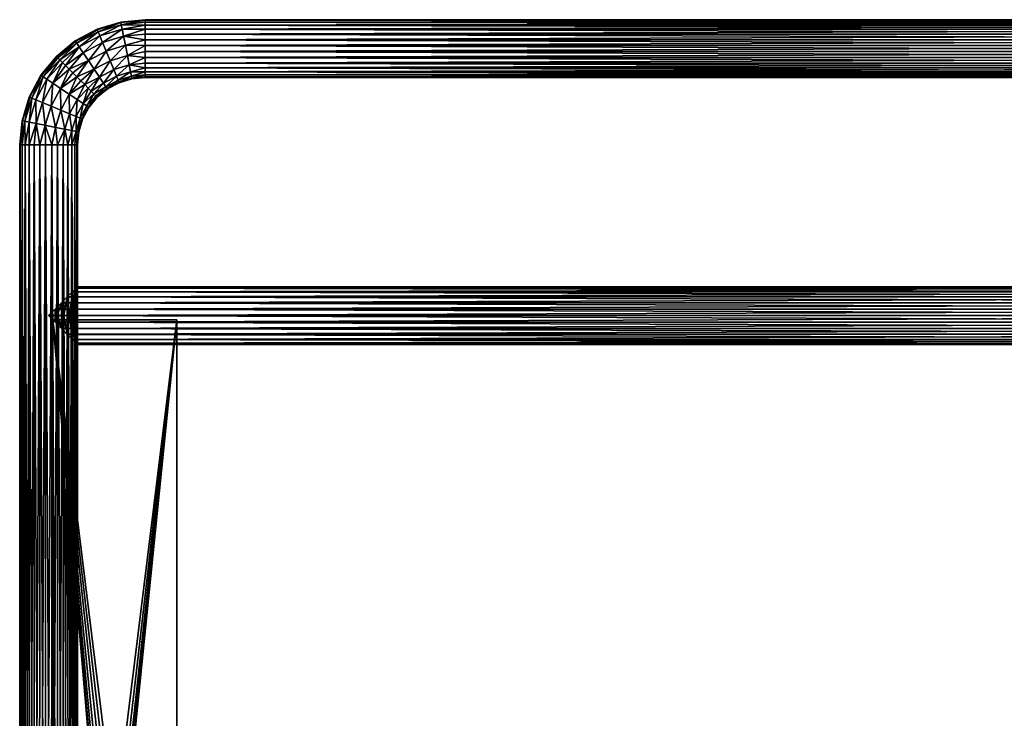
# Model space of a CAD drawing. Header units: inches. Extents: x -356 to 360, y -222 to 286.
# Tile 2 of 4: x -356 to 2, y 32 to 286. Entities that reach past the tile are written whole.
import ezdxf

# ---------------------------------------------------------------- set-up
doc = ezdxf.new("R2010")
doc.units = ezdxf.units.IN
doc.header["$MEASUREMENT"] = 0
doc.layers.add('Layer 1', color=7, linetype='Continuous')

# ---------------------------------------------------------------- blocks, each defined once
blk = doc.blocks.new('portasciugamani grande_0')
at = {"color": 253, "true_color": 0xa4adb2}
mesh = blk.add_polyface(dxfattribs=at)
corners = [(335.02, 187.98, -153.75), (334.5, 188.5, -157), (-335.01, 187.99, -153.76), (-334.5, 188.5, -157), (336.37, 186.63, -151.03), (-336.36, 186.64, -151.03), (338.22, 184.78, -148.97), (340.37, 182.63, -147.58), (-338.22, 184.78, -148.98), (-340.36, 182.64, -147.58), (342.65, 180.35, -146.77), (-342.65, 180.35, -146.77), (-345, 178, -146.5), (345, 178, -146.5), (335.01, 187.99, -160.24), (-335.02, 187.98, -160.25), (-336.37, 186.63, -162.97), (-338.22, 184.78, -165.03), (336.36, 186.64, -162.97), (338.22, 184.78, -165.02), (-340.37, 182.63, -166.42), (340.36, 182.64, -166.42), (-342.65, 180.35, -167.23), (342.65, 180.35, -167.23), (345, 178, -167.5), (-345, 178, -167.5), (-336.36, 169.36, -162.97), (-338.22, 171.22, -165.02), (-335.01, 168.01, -160.24), (-340.36, 173.36, -166.42), (-342.65, 175.65, -167.24), (-334.5, 167.5, -157), (-335.02, 168.02, -153.75), (-336.37, 169.37, -151.04), (-338.21, 171.21, -148.96), (-340.37, 173.37, -147.6), (-342.65, 175.65, -146.76), (336.36, 169.36, -151.03), (338.22, 171.22, -148.98), (340.36, 173.36, -147.58), (334.5, 167.5, -157), (335.02, 168.02, -160.25), (335.01, 168.01, -153.76), (338.22, 171.22, -165.03), (340.37, 173.37, -166.42), (336.37, 169.37, -162.97), (342.65, 175.65, -167.23), (342.65, 175.65, -146.77)]
mesh.append_faces([[corners[k] for k in face] for face in [(2, 1, 0), (2, 3, 1), (4, 2, 0), (6, 5, 4), (2, 4, 5), (8, 6, 7), (6, 8, 5), (7, 10, 9), (9, 8, 7), (10, 12, 11), (10, 13, 12), (10, 11, 9), (3, 14, 1), (16, 14, 15), (14, 3, 15), (18, 16, 17), (16, 18, 14), (17, 20, 19), (19, 18, 17), (22, 21, 20), (19, 20, 21), (24, 23, 22), (22, 23, 21), (25, 24, 22), (16, 26, 17), (17, 27, 20), (26, 16, 28), (26, 27, 17), (29, 20, 27), (29, 22, 20), (16, 15, 28), (15, 3, 28), (30, 22, 29), (25, 22, 30), (31, 28, 3), (2, 31, 3), (2, 33, 32), (31, 2, 32), (33, 5, 34), (5, 33, 2), (35, 34, 8), (5, 8, 34), (9, 36, 35), (35, 8, 9), (9, 11, 36), (36, 11, 12), (12, 13, 36), (34, 37, 33), (39, 38, 35), (41, 28, 40), (42, 31, 32), (44, 27, 43), (45, 43, 26), (29, 44, 46), (44, 29, 27), (30, 46, 25), (30, 29, 46), (25, 46, 24), (43, 27, 26), (45, 26, 28), (47, 39, 36), (40, 28, 31), (45, 28, 41), (32, 33, 42), (40, 31, 42), (34, 38, 37), (33, 37, 42), (35, 36, 39), (35, 38, 34), (13, 47, 36), (37, 6, 4), (38, 7, 6), (4, 42, 37), (38, 6, 37), (7, 38, 39), (10, 7, 39), (0, 42, 4), (1, 42, 0), (10, 39, 47), (10, 47, 13), (42, 1, 40), (40, 1, 14), (14, 45, 41), (40, 14, 41), (45, 18, 43), (18, 45, 14), (44, 43, 19), (18, 19, 43), (21, 46, 44), (44, 19, 21), (21, 23, 46), (46, 23, 24)]], dxfattribs={"color": 253})
blk = doc.blocks.new('portasciugamani grande_1')
at = {"color": 253, "true_color": 0xa4adb2}
mesh = blk.add_polyface(dxfattribs=at)
corners = [(-327.5, -10.73, -147), (-327.5, -10.73, -145), (-327.5, -20.73, -145), (-327.5, -20.73, -147), (-318.46, -23.67, -145), (-318.46, -23.67, -147), (-319.57, -24.78, -147), (-317.5, -20.73, -145), (-317.75, -22.28, -147), (-317.75, -22.28, -145), (-322.52, -25.73, -145), (-324.06, -25.48, -147), (-324.06, -25.48, -145), (-322.52, -25.73, -147), (-320.96, -25.49, -145), (-320.96, -25.49, -147), (-325.45, -24.77, -145), (-326.55, -23.66, -147), (-326.55, -23.66, -145), (-325.45, -24.77, -147), (-327.25, -22.28, -147), (-327.25, -22.28, -145), (-319.57, -24.78, -145), (-317.5, -20.73, -147), (-317.5, -10.73, -147), (-317.5, -10.73, -145), (-326.54, -7.79, -145), (-326.54, -7.79, -147), (-325.43, -6.68, -147), (-327.25, -9.18, -147), (-327.25, -9.18, -145), (-322.48, -5.73, -145), (-320.94, -5.98, -147), (-320.94, -5.98, -145), (-322.48, -5.73, -147), (-324.04, -5.97, -145), (-324.04, -5.97, -147), (-319.55, -6.7, -145), (-318.45, -7.8, -147), (-318.45, -7.8, -145), (-319.55, -6.7, -147), (-317.75, -9.18, -147), (-317.75, -9.18, -145), (-325.43, -6.68, -145), (-298.5, -207.96, -147), (-298.5, 176.5, -145), (-298.5, -207.96, -145), (-298.5, 176.5, -147), (-312.56, -209.9, -145), (-312.56, -209.9, -147), (-305.43, -209.69, -147), (-305.43, -209.69, -145), (-326.16, -205.85, -147), (-332.02, -201.75, -145), (-332.02, -201.75, -147), (-326.16, -205.85, -145), (-319.58, -208.6, -147), (-319.58, -208.6, -145), (-340.5, -190.37, -145), (-342.74, -183.6, -145), (-340.5, -190.37, -147), (-336.86, -196.52, -147), (-336.86, -196.52, -145), (-342.74, -183.6, -147), (-343.5, -176.5, -145), (-343.5, -176.5, -147), (-343.5, 176.5, -145), (-343.5, 176.5, -147)]
mesh.append_faces([[corners[k] for k in face] for face in [(2, 1, 0), (0, 3, 2), (6, 5, 4), (9, 8, 7), (12, 11, 10), (15, 14, 13), (18, 17, 16), (19, 12, 16), (18, 21, 20), (20, 17, 18), (3, 21, 2), (21, 3, 20), (19, 11, 12), (16, 17, 19), (14, 10, 13), (10, 11, 13), (6, 22, 15), (22, 14, 15), (5, 9, 4), (6, 4, 22), (8, 23, 7), (5, 8, 9), (25, 7, 24), (7, 23, 24), (28, 27, 26), (30, 29, 1), (33, 32, 31), (36, 35, 34), (39, 38, 37), (40, 33, 37), (39, 42, 41), (41, 38, 39), (24, 42, 25), (42, 24, 41), (40, 32, 33), (37, 38, 40), (35, 31, 34), (31, 32, 34), (28, 43, 36), (43, 35, 36), (27, 30, 26), (28, 26, 43), (29, 0, 1), (27, 29, 30), (46, 45, 44), (47, 44, 45), (50, 49, 48), (51, 46, 44), (54, 53, 52), (57, 56, 55), (60, 59, 58), (62, 61, 58), (64, 59, 63), (60, 63, 59), (62, 54, 61), (65, 64, 63), (60, 58, 61), (53, 55, 52), (62, 53, 54), (57, 49, 56), (55, 56, 52), (51, 50, 48), (48, 49, 57), (50, 51, 44), (67, 66, 65), (64, 65, 66), (47, 45, 67), (66, 67, 45), (50, 23, 49), (50, 44, 23), (5, 6, 56), (20, 54, 17), (3, 65, 61), (3, 61, 20), (63, 60, 65), (3, 0, 65), (60, 61, 65), (54, 52, 17), (24, 23, 44), (41, 24, 47), (47, 24, 44), (40, 38, 47), (47, 38, 41), (32, 47, 67), (47, 32, 40), (34, 67, 36), (34, 32, 67), (28, 67, 27), (28, 36, 67), (29, 27, 67), (0, 67, 65), (0, 29, 67), (54, 20, 61), (11, 19, 52), (52, 19, 17), (13, 52, 56), (52, 13, 11), (15, 56, 6), (15, 13, 56), (49, 5, 56), (8, 49, 23), (8, 5, 49), (9, 48, 4), (22, 57, 14), (51, 48, 7), (53, 21, 18), (62, 2, 21), (2, 64, 1), (64, 2, 62), (64, 62, 58), (58, 59, 64), (25, 42, 45), (46, 25, 45), (39, 37, 45), (39, 45, 42), (45, 33, 66), (33, 45, 37), (18, 55, 53), (66, 31, 35), (33, 31, 66), (66, 43, 26), (35, 43, 66), (26, 30, 66), (66, 1, 64), (30, 1, 66), (21, 53, 62), (16, 12, 55), (16, 55, 18), (55, 10, 57), (10, 55, 12), (4, 57, 22), (10, 14, 57), (7, 48, 9), (4, 48, 57), (7, 46, 51), (46, 7, 25)]], dxfattribs={"color": 253})
blk = doc.blocks.new('portasciugamani grande_2')
at = {"color": 253, "true_color": 0xa4adb2}
mesh = blk.add_polyface(dxfattribs=at)
corners = [(-318.6, 283.67, -161.45), (-318.75, 284.44, -159.08), (-327.03, 281.12, -161.45), (-334.8, 276.96, -161.45), (-333.91, 275.63, -163.9), (-326.42, 279.64, -163.9), (-318.29, 282.1, -163.9), (-327.33, 281.84, -159.08), (-335.23, 277.61, -159.08), (-330.56, 270.64, -167.33), (-334.74, 264.74, -167.5), (-328.45, 267.49, -167.33), (-326.53, 264.64, -166.05), (-331.9, 261.9, -166.68), (-333.29, 263.29, -167.29), (-325.09, 262.49, -163.9), (-321.35, 267.41, -166.05), (-320.37, 265.03, -163.9), (-322.67, 270.59, -167.33), (-317.13, 276.2, -167.33), (-324.12, 274.09, -167.33), (-317.79, 279.57, -166.05), (-325.43, 277.26, -166.05), (-332.47, 273.49, -166.05), (-318.79, 284.64, -157), (-327.41, 282.04, -157), (-326.53, 264.64, -147.95), (-331.9, 261.9, -147.32), (-328.45, 267.49, -146.67), (-333.29, 263.29, -146.71), (-334.74, 264.74, -146.5), (-330.56, 270.64, -146.67), (-318.29, 282.1, -150.1), (-326.42, 279.64, -150.1), (-318.6, 283.67, -152.55), (-327.03, 281.12, -152.55), (-318.75, 284.44, -154.92), (-335.23, 277.61, -154.92), (-327.33, 281.84, -154.92), (-334.8, 276.96, -152.55), (-333.91, 275.63, -150.1), (-325.43, 277.26, -147.95), (-332.47, 273.49, -147.95), (-324.12, 274.09, -146.67), (-317.79, 279.57, -147.95), (-322.67, 270.59, -146.67), (-317.13, 276.2, -146.67), (-321.35, 267.41, -147.95), (-320.37, 265.03, -150.1), (-325.09, 262.49, -150.1)]
mesh.append_faces([[corners[k] for k in face] for face in [(0, 1, 2), (3, 4, 2), (0, 5, 6), (7, 8, 3), (9, 10, 11), (12, 11, 13), (14, 13, 11), (12, 15, 16), (11, 10, 14), (17, 16, 15), (12, 18, 11), (16, 18, 12), (18, 19, 20), (11, 20, 9), (18, 20, 11), (20, 21, 22), (23, 9, 22), (20, 22, 9), (6, 5, 22), (23, 5, 4), (22, 5, 23), (0, 2, 5), (5, 2, 4), (2, 1, 7), (2, 7, 3), (7, 24, 25), (7, 25, 8), (1, 24, 7), (26, 27, 28), (27, 29, 28), (28, 30, 31), (32, 33, 34), (35, 36, 34), (37, 25, 38), (38, 24, 36), (24, 38, 25), (38, 35, 39), (38, 39, 37), (36, 35, 38), (33, 40, 35), (39, 35, 40), (34, 33, 35), (33, 41, 42), (40, 33, 42), (32, 41, 33), (41, 43, 31), (41, 31, 42), (30, 28, 29), (44, 43, 41), (43, 45, 28), (43, 28, 31), (46, 45, 43), (45, 47, 26), (28, 45, 26), (48, 49, 47), (47, 49, 26)]], dxfattribs={"color": 253})
mesh = blk.add_polyface(dxfattribs=at)
corners = [(-317.79, 279.57, -166.05), (-317.13, 276.2, -167.33), (-310, 278.23, -166.99), (-310, 282.04, -164.82), (-318.29, 282.1, -163.9), (-324.12, 274.09, -167.33), (-310, 285.28, -159.19), (-318.75, 284.44, -159.08), (-318.6, 283.67, -161.45), (-310, 285.5, -157), (-310, 283.51, -163.19), (-310, 276.09, -167.44), (-316.4, 272.48, -167.33), (-321.35, 267.41, -166.05), (-315.73, 269.11, -166.05), (-310, 271.74, -166.97), (-320.37, 265.03, -163.9), (-315.23, 266.58, -163.9), (-310, 267.98, -164.77), (-314.92, 265.01, -161.45), (-310, 266.51, -163.14), (-319.46, 262.83, -159.08), (-319.41, 262.61, -157), (-314.77, 264.24, -159.08), (-314.76, 264.04, -157), (-323.63, 260.36, -157), (-319.75, 263.55, -161.45), (-310, 264.74, -159.18), (-310, 265.42, -161.24), (-323.77, 260.52, -159.08), (-322.67, 270.59, -167.33), (-325.43, 277.26, -166.05), (-310, 284.61, -161.29), (-318.79, 284.64, -157), (-310, 278.23, -147.01), (-317.13, 276.2, -146.67), (-317.79, 279.57, -147.95), (-322.67, 270.59, -146.67), (-316.4, 272.48, -146.67), (-310, 276.09, -146.56), (-315.23, 266.58, -150.1), (-314.92, 265.01, -152.55), (-319.75, 263.55, -152.55), (-310, 265.42, -152.76), (-314.77, 264.24, -154.92), (-319.46, 262.83, -154.92), (-310, 266.51, -150.86), (-323.77, 260.52, -154.92), (-315.73, 269.11, -147.95), (-310, 267.98, -149.23), (-321.35, 267.41, -147.95), (-310, 271.74, -147.03), (-310, 282.04, -149.18), (-318.29, 282.1, -150.1), (-325.43, 277.26, -147.95), (-318.75, 284.44, -154.92), (-310, 285.28, -154.81), (-318.6, 283.67, -152.55), (-310, 283.51, -150.81), (-324.12, 274.09, -146.67), (-320.37, 265.03, -150.1), (-310, 264.74, -154.82)]
mesh.append_faces([[corners[k] for k in face] for face in [(0, 1, 2), (3, 4, 0), (1, 0, 5), (6, 7, 8), (6, 9, 7), (8, 4, 10), (11, 1, 12), (13, 14, 12), (12, 14, 15), (14, 16, 17), (17, 18, 14), (19, 20, 17), (21, 22, 23), (19, 21, 23), (22, 24, 23), (22, 21, 25), (21, 19, 26), (23, 24, 27), (23, 28, 19), (21, 26, 29), (17, 16, 26), (19, 17, 26), (16, 14, 13), (13, 12, 30), (12, 1, 30), (0, 4, 31), (32, 6, 8), (32, 8, 10), (33, 7, 9), (34, 35, 36), (37, 35, 38), (35, 39, 38), (40, 41, 42), (41, 43, 44), (44, 45, 41), (45, 22, 25), (40, 46, 41), (42, 45, 47), (40, 48, 49), (48, 50, 38), (38, 51, 48), (52, 36, 53), (53, 36, 54), (9, 55, 33), (56, 57, 55), (56, 55, 9), (58, 53, 57), (59, 36, 35), (38, 50, 37), (60, 48, 40), (48, 60, 50), (40, 42, 60), (41, 45, 42), (24, 22, 44), (45, 44, 22), (44, 61, 24)]], dxfattribs={"color": 253})
mesh = blk.add_polyface(dxfattribs=at)
corners = [(-310, 273.89, -167.44), (-310, 271.74, -166.97), (314, 273.89, -167.44), (-310, 269.74, -166.06), (314, 271.74, -166.97), (314, 269.74, -166.06), (-310, 267.98, -164.77), (-310, 266.51, -163.14), (314, 267.98, -164.77), (-310, 265.42, -161.24), (314, 266.51, -163.14), (314, 265.42, -161.24), (-310, 264.74, -159.18), (-310, 264.5, -157), (314, 264.5, -157), (-310, 276.09, -167.44), (314, 276.09, -167.44), (314, 278.23, -166.99), (-310, 278.23, -166.99), (314, 280.24, -166.1), (-310, 280.24, -166.1), (-310, 282.04, -164.82), (314, 282.04, -164.82), (314, 283.51, -163.19), (-310, 283.51, -163.19), (314, 284.61, -161.29), (-310, 284.61, -161.29), (-310, 285.28, -159.19), (314, 285.28, -159.19), (-310, 285.5, -157), (-314.76, 264.04, -157), (-314.77, 264.24, -159.08), (-314.92, 265.01, -161.45), (-315.23, 266.58, -163.9), (-315.73, 269.11, -166.05), (-316.4, 272.48, -167.33), (-317.13, 276.2, -167.33), (-317.79, 279.57, -166.05), (-318.29, 282.1, -163.9), (-310, 264.74, -154.82), (-310, 285.28, -154.81), (-310, 284.61, -152.71), (-318.6, 283.67, -152.55), (-310, 283.51, -150.81), (-318.29, 282.1, -150.1), (-310, 282.04, -149.18), (-310, 280.24, -147.9), (-310, 278.23, -147.01), (-317.79, 279.57, -147.95), (-310, 276.09, -146.56), (-317.13, 276.2, -146.67), (-310, 273.89, -146.56), (-316.4, 272.48, -146.67), (-310, 271.74, -147.03), (-310, 269.74, -147.94), (-315.73, 269.11, -147.95), (-310, 267.98, -149.23), (-310, 266.51, -150.86), (-315.23, 266.58, -150.1), (-314.77, 264.24, -154.92), (-310, 265.42, -152.76), (-314.92, 265.01, -152.55), (314, 267.96, -149.18), (314, 265.39, -152.71), (314, 273.91, -146.56), (314, 282.02, -149.23), (314, 283.49, -150.86), (314, 284.58, -152.76), (314, 285.5, -157), (314, 280.26, -147.94), (314, 276.11, -146.56), (314, 278.26, -147.03), (314, 269.76, -147.9), (314, 271.77, -147.01), (314, 266.49, -150.81), (314, 264.72, -154.81)]
mesh.append_faces([[corners[k] for k in face] for face in [(0, 1, 2), (3, 4, 1), (5, 3, 6), (6, 7, 8), (9, 10, 7), (11, 9, 12), (12, 13, 14), (15, 0, 16), (15, 17, 18), (19, 20, 18), (21, 20, 22), (21, 23, 24), (25, 26, 24), (27, 26, 28), (28, 29, 27), (12, 30, 13), (31, 12, 9), (32, 9, 7), (6, 33, 7), (34, 3, 1), (3, 34, 6), (0, 15, 35), (0, 35, 1), (18, 36, 15), (37, 18, 20), (37, 20, 21), (24, 38, 21), (30, 39, 13), (40, 41, 42), (42, 41, 43), (44, 43, 45), (46, 47, 48), (46, 48, 45), (49, 50, 47), (49, 51, 52), (52, 51, 53), (53, 54, 55), (55, 54, 56), (57, 58, 56), (59, 60, 39), (60, 61, 57), (62, 56, 54), (60, 57, 63), (49, 64, 51), (65, 45, 43), (43, 41, 66), (40, 67, 41), (40, 29, 68), (45, 69, 46), (70, 49, 47), (47, 46, 71), (53, 72, 54), (51, 73, 53), (74, 57, 56), (39, 60, 75), (39, 75, 13)]], dxfattribs={"color": 253})
mesh = blk.add_polyface(dxfattribs=at)
corners = [(321.79, 279.57, -166.05), (314, 280.24, -166.1), (314, 278.23, -166.99), (321.13, 276.2, -167.33), (314, 276.09, -167.44), (314, 273.89, -167.44), (314, 271.74, -166.97), (314, 269.74, -166.06), (319.73, 269.11, -166.05), (314, 264.5, -157), (318.77, 264.24, -159.08), (314, 264.74, -159.18), (318.92, 265.01, -161.45), (314, 265.42, -161.24), (314, 266.51, -163.14), (314, 267.98, -164.77), (319.23, 266.58, -163.9), (320.4, 272.48, -167.33), (314, 282.04, -164.82), (314, 283.51, -163.19), (322.29, 282.1, -163.9), (322.6, 283.67, -161.45), (314, 284.61, -161.29), (321.13, 276.2, -146.67), (314, 273.91, -146.56), (314, 276.11, -146.56), (318.92, 265.01, -152.55), (314, 264.72, -154.81), (314, 265.39, -152.71), (314, 269.76, -147.9), (314, 271.77, -147.01), (319.73, 269.11, -147.95), (321.79, 279.57, -147.95), (314, 278.26, -147.03), (314, 280.26, -147.94), (322.6, 283.67, -152.55), (314, 283.49, -150.86), (314, 284.58, -152.76), (322.29, 282.1, -150.1), (314, 282.02, -149.23), (320.4, 272.48, -146.67), (314, 267.96, -149.18), (319.23, 266.58, -150.1), (314, 266.49, -150.81), (318.77, 264.24, -154.92), (-310, 273.89, -167.44), (-310, 271.74, -166.97), (-310, 269.74, -166.06), (-310, 267.98, -164.77), (-310, 266.51, -163.14), (-310, 265.42, -161.24), (-310, 264.74, -159.18), (-310, 276.09, -167.44), (-310, 278.23, -166.99), (-310, 280.24, -166.1), (-310, 282.04, -164.82), (-310, 283.51, -163.19), (314, 285.28, -159.19), (-310, 284.61, -161.29), (314, 285.5, -157), (-310, 285.5, -157), (-310, 264.5, -157), (-310, 271.74, -147.03), (-310, 280.24, -147.9), (-310, 278.23, -147.01), (-310, 283.51, -150.81), (-310, 284.61, -152.71), (-310, 285.28, -154.81), (314, 285.26, -154.82), (-310, 282.04, -149.18), (-310, 273.89, -146.56), (-310, 276.09, -146.56), (-310, 267.98, -149.23), (-310, 269.74, -147.94), (-310, 266.51, -150.86), (-310, 265.42, -152.76)]
mesh.append_faces([[corners[k] for k in face] for face in [(0, 1, 2), (3, 4, 5), (6, 7, 8), (9, 10, 11), (12, 13, 11), (12, 14, 13), (15, 14, 16), (15, 8, 7), (5, 6, 17), (3, 2, 4), (0, 18, 1), (19, 18, 20), (19, 21, 22), (23, 24, 25), (26, 27, 28), (29, 30, 31), (32, 33, 34), (35, 36, 37), (36, 38, 39), (39, 32, 34), (33, 23, 25), (24, 40, 30), (31, 41, 29), (41, 42, 43), (43, 26, 28), (27, 44, 9), (45, 5, 4), (6, 5, 46), (6, 47, 7), (48, 15, 7), (14, 15, 49), (14, 50, 13), (51, 11, 13), (11, 51, 9), (2, 52, 4), (53, 2, 1), (1, 18, 54), (19, 55, 18), (56, 19, 22), (22, 57, 58), (59, 60, 57), (9, 61, 27), (62, 30, 29), (63, 34, 33), (25, 64, 33), (65, 36, 39), (37, 36, 66), (37, 67, 68), (59, 68, 67), (34, 69, 39), (70, 24, 30), (71, 25, 24), (41, 43, 72), (29, 41, 73), (74, 43, 28), (27, 75, 28)]], dxfattribs={"color": 253})
mesh = blk.add_polyface(dxfattribs=at)
corners = [(-333.91, 275.63, -163.9), (-340, 270, -164.44), (-338.87, 268.87, -165.74), (-330.56, 270.64, -167.33), (-332.47, 273.49, -166.05), (-337.58, 267.58, -166.7), (-335.35, 277.78, -157), (-342.04, 272.04, -159.06), (-335.23, 277.61, -159.08), (-327.41, 282.04, -157), (-342.17, 272.17, -157), (-336.19, 266.19, -167.29), (-334.74, 264.74, -167.5), (-340.93, 270.93, -162.85), (-334.8, 276.96, -161.45), (-341.62, 271.62, -161.04), (-343.49, 262.47, -166.05), (-340.64, 260.56, -167.33), (-347.78, 265.35, -157), (-347.61, 265.23, -159.08), (-345.63, 263.91, -163.9), (-346.96, 264.8, -161.45), (-351.84, 257.33, -159.08), (-345.63, 263.91, -150.1), (-346.96, 264.8, -152.55), (-340.93, 270.93, -151.15), (-340.64, 260.56, -146.67), (-343.49, 262.47, -147.95), (-337.58, 267.58, -147.3), (-340, 270, -149.56), (-347.61, 265.23, -154.92), (-351.84, 257.33, -154.92), (-342.04, 272.04, -154.94), (-341.62, 271.62, -152.96), (-338.87, 268.87, -148.26), (-336.19, 266.19, -146.71), (-334.74, 264.74, -146.5), (-334.8, 276.96, -152.55), (-333.91, 275.63, -150.1), (-335.23, 277.61, -154.92), (-332.47, 273.49, -147.95), (-330.56, 270.64, -146.67)]
mesh.append_faces([[corners[k] for k in face] for face in [(0, 1, 2), (3, 4, 5), (4, 0, 2), (6, 7, 8), (8, 9, 6), (6, 10, 7), (3, 5, 11), (12, 3, 11), (2, 5, 4), (13, 1, 0), (13, 14, 15), (0, 14, 13), (8, 7, 15), (14, 8, 15), (5, 16, 17), (10, 18, 19), (10, 19, 7), (20, 13, 21), (21, 15, 19), (17, 11, 5), (11, 17, 12), (2, 1, 16), (2, 16, 5), (16, 1, 20), (20, 1, 13), (15, 21, 13), (22, 19, 18), (7, 19, 15), (23, 24, 25), (26, 27, 28), (29, 27, 23), (10, 30, 18), (31, 18, 30), (10, 32, 30), (30, 32, 33), (33, 24, 30), (24, 33, 25), (29, 23, 25), (29, 34, 27), (27, 34, 28), (28, 35, 26), (26, 35, 36), (37, 38, 25), (33, 32, 39), (34, 29, 38), (6, 32, 10), (6, 39, 32), (40, 34, 38), (28, 40, 41), (41, 35, 28), (37, 25, 33), (39, 37, 33), (9, 39, 6), (25, 38, 29), (34, 40, 28), (41, 36, 35)]], dxfattribs={"color": 253})
mesh = blk.add_polyface(dxfattribs=at)
corners = [(-344.09, 254.12, -167.33), (-340.64, 260.56, -167.33), (-343.49, 262.47, -166.05), (-345.63, 263.91, -163.9), (-347.26, 255.43, -166.05), (-354.44, 248.75, -159.08), (-353.67, 248.6, -161.45), (-351.84, 257.33, -159.08), (-346.96, 264.8, -161.45), (-349.64, 256.42, -163.9), (-352.04, 257.41, -157), (-354.64, 248.79, -157), (-337.49, 258.45, -167.33), (-340.59, 252.67, -167.33), (-334.74, 264.74, -167.5), (-334.64, 256.53, -166.05), (-337.41, 251.35, -166.05), (-331.9, 261.9, -166.68), (-335.03, 250.37, -163.9), (-332.49, 255.09, -163.9), (-333.55, 249.75, -161.45), (-330.62, 260.62, -165.7), (-333.29, 263.29, -167.29), (-346.2, 247.13, -167.33), (-349.57, 247.79, -166.05), (-351.12, 257.03, -161.45), (-347.61, 265.23, -159.08), (-352.1, 248.29, -163.9), (-347.78, 265.35, -157), (-343.49, 262.47, -147.95), (-340.64, 260.56, -146.67), (-344.09, 254.12, -146.67), (-337.49, 258.45, -146.67), (-331.9, 261.9, -147.32), (-334.64, 256.53, -147.95), (-334.74, 264.74, -146.5), (-332.49, 255.09, -150.1), (-335.03, 250.37, -150.1), (-330.62, 260.62, -148.3), (-340.59, 252.67, -146.67), (-347.26, 255.43, -147.95), (-345.63, 263.91, -150.1), (-347.61, 265.23, -154.92), (-346.96, 264.8, -152.55), (-351.12, 257.03, -152.55), (-351.84, 257.33, -154.92), (-354.44, 248.75, -154.92), (-353.67, 248.6, -152.55), (-349.64, 256.42, -150.1), (-352.1, 248.29, -150.1), (-349.57, 247.79, -147.95), (-346.2, 247.13, -146.67), (-333.29, 263.29, -146.71), (-337.41, 251.35, -147.95), (-333.55, 249.75, -152.55)]
mesh.append_faces([[corners[k] for k in face] for face in [(0, 1, 2), (3, 4, 2), (5, 6, 7), (3, 8, 9), (10, 11, 5), (12, 1, 13), (12, 14, 1), (15, 12, 16), (12, 15, 17), (15, 18, 19), (19, 18, 20), (18, 15, 16), (19, 21, 15), (16, 12, 13), (12, 17, 22), (13, 1, 0), (12, 22, 14), (0, 2, 4), (0, 4, 23), (4, 3, 9), (4, 9, 24), (8, 25, 9), (25, 8, 26), (9, 25, 27), (25, 26, 7), (25, 7, 6), (7, 28, 10), (7, 10, 5), (29, 30, 31), (32, 33, 34), (35, 32, 30), (36, 37, 34), (38, 36, 34), (30, 32, 39), (29, 40, 41), (42, 43, 44), (10, 45, 46), (11, 10, 46), (28, 45, 10), (44, 47, 45), (45, 47, 46), (42, 44, 45), (48, 49, 44), (48, 43, 41), (43, 48, 44), (48, 40, 50), (41, 40, 48), (40, 31, 51), (29, 31, 40), (52, 33, 32), (30, 39, 31), (52, 32, 35), (53, 32, 34), (32, 53, 39), (34, 37, 53), (36, 54, 37)]], dxfattribs={"color": 253})
mesh = blk.add_polyface(dxfattribs=at)
corners = [(-324.2, 261.17, -161.45), (-325.09, 262.49, -163.9), (-328.58, 258.58, -162.81), (-326.53, 264.64, -166.05), (-329.5, 259.5, -164.39), (-330.62, 260.62, -165.7), (-319.46, 262.83, -159.08), (-323.77, 260.52, -159.08), (-323.63, 260.36, -157), (-327.32, 257.32, -157), (-327.48, 257.48, -159.05), (-327.9, 257.9, -160.99), (-319.75, 263.55, -161.45), (-320.37, 265.03, -163.9), (-331.9, 261.9, -166.68), (-332.49, 255.09, -163.9), (-333.55, 249.75, -161.45), (-331.17, 254.2, -161.45), (-332.83, 249.46, -159.08), (-332.64, 249.33, -157), (-330.52, 253.77, -159.08), (-330.36, 253.63, -157), (-334.64, 256.53, -166.05), (-331.17, 254.2, -152.55), (-333.55, 249.75, -152.55), (-332.49, 255.09, -150.1), (-327.9, 257.9, -153.01), (-330.52, 253.77, -154.92), (-327.48, 257.48, -154.95), (-328.58, 258.58, -151.19), (-330.62, 260.62, -148.3), (-334.64, 256.53, -147.95), (-331.9, 261.9, -147.32), (-329.5, 259.5, -149.61), (-332.83, 249.46, -154.92), (-326.53, 264.64, -147.95), (-325.09, 262.49, -150.1), (-323.77, 260.52, -154.92), (-324.2, 261.17, -152.55), (-320.37, 265.03, -150.1), (-319.75, 263.55, -152.55), (-319.46, 262.83, -154.92)]
mesh.append_faces([[corners[k] for k in face] for face in [(0, 1, 2), (3, 4, 1), (3, 5, 4), (6, 7, 8), (9, 7, 10), (9, 8, 7), (11, 10, 7), (0, 2, 11), (11, 7, 0), (7, 12, 0), (4, 2, 1), (1, 0, 13), (3, 14, 5), (12, 13, 0), (15, 16, 17), (17, 2, 15), (18, 19, 20), (17, 18, 20), (20, 19, 21), (10, 21, 9), (21, 10, 20), (17, 16, 18), (20, 10, 11), (20, 11, 17), (17, 11, 2), (4, 5, 15), (4, 15, 2), (22, 5, 14), (23, 24, 25), (23, 26, 27), (9, 21, 28), (26, 28, 27), (25, 29, 23), (30, 31, 32), (30, 33, 25), (25, 33, 29), (34, 23, 27), (23, 34, 24), (26, 23, 29), (21, 19, 27), (27, 28, 21), (34, 27, 19), (33, 35, 36), (28, 37, 9), (9, 37, 8), (38, 29, 36), (33, 30, 35), (32, 35, 30), (33, 36, 29), (29, 38, 26), (39, 40, 38), (39, 38, 36), (28, 26, 37), (38, 37, 26), (37, 38, 40), (37, 41, 8)]], dxfattribs={"color": 253})
mesh = blk.add_polyface(dxfattribs=at)
corners = [(-349.57, 247.79, -166.05), (-348.23, 240, -166.99), (-346.2, 247.13, -167.33), (-335.01, 244.92, -161.45), (-336.58, 245.23, -163.9), (-336.51, 240, -163.14), (-352.04, 240, -164.82), (-352.1, 248.29, -163.9), (-351.12, 257.03, -161.45), (-353.67, 248.6, -161.45), (-354.44, 248.75, -159.08), (-354.64, 248.79, -157), (-355.28, 240, -159.19), (-355.5, 240, -157), (-343.89, 240, -167.44), (-342.48, 246.4, -167.33), (-341.74, 240, -166.97), (-339.11, 245.73, -166.05), (-337.98, 240, -164.77), (-334.04, 244.76, -157), (-332.83, 249.46, -159.08), (-334.24, 244.77, -159.08), (-334.5, 240, -157), (-334.74, 240, -159.18), (-332.64, 249.33, -157), (-333.55, 249.75, -161.45), (-335.03, 250.37, -163.9), (-337.41, 251.35, -166.05), (-340.59, 252.67, -167.33), (-344.09, 254.12, -167.33), (-347.26, 255.43, -166.05), (-349.64, 256.42, -163.9), (-353.51, 240, -163.19), (-354.61, 240, -161.29), (-353.51, 240, -150.81), (-353.67, 248.6, -152.55), (-352.1, 248.29, -150.1), (-355.28, 240, -154.81), (-354.44, 248.75, -154.92), (-354.61, 240, -152.71), (-339.11, 245.73, -147.95), (-336.58, 245.23, -150.1), (-337.98, 240, -149.23), (-332.83, 249.46, -154.92), (-334.24, 244.77, -154.92), (-333.55, 249.75, -152.55), (-335.01, 244.92, -152.55), (-336.51, 240, -150.86), (-341.74, 240, -147.03), (-342.48, 246.4, -146.67), (-343.89, 240, -146.56), (-346.2, 247.13, -146.67), (-348.23, 240, -147.01), (-349.57, 247.79, -147.95), (-352.04, 240, -149.18), (-351.12, 257.03, -152.55), (-349.64, 256.42, -150.1), (-347.26, 255.43, -147.95), (-344.09, 254.12, -146.67), (-340.59, 252.67, -146.67), (-337.41, 251.35, -147.95), (-335.03, 250.37, -150.1), (-334.74, 240, -154.82)]
mesh.append_faces([[corners[k] for k in face] for face in [(0, 1, 2), (3, 4, 5), (6, 0, 7), (7, 8, 9), (10, 11, 12), (11, 13, 12), (2, 14, 15), (15, 16, 17), (17, 18, 4), (19, 20, 21), (21, 22, 19), (21, 3, 23), (24, 20, 19), (21, 25, 3), (20, 25, 21), (3, 26, 4), (25, 26, 3), (4, 27, 17), (26, 27, 4), (15, 17, 28), (27, 28, 17), (2, 15, 29), (28, 29, 15), (2, 30, 0), (0, 31, 7), (7, 9, 32), (10, 12, 33), (9, 10, 33), (34, 35, 36), (37, 11, 38), (11, 37, 13), (39, 37, 38), (40, 41, 42), (24, 19, 43), (44, 19, 22), (44, 45, 43), (41, 46, 47), (40, 48, 49), (50, 51, 49), (52, 53, 51), (36, 53, 54), (35, 39, 38), (55, 36, 35), (56, 53, 36), (53, 57, 51), (58, 59, 49), (51, 58, 49), (59, 60, 40), (59, 40, 49), (60, 61, 41), (60, 41, 40), (61, 45, 46), (41, 61, 46), (44, 62, 46), (44, 46, 45), (44, 43, 19)]], dxfattribs={"color": 253})
mesh = blk.add_polyface(dxfattribs=at)
corners = [(-343.89, 240, -146.56), (-341.74, 240, -147.03), (-343.91, -176.5, -146.56), (-339.74, 240, -147.94), (-341.77, -176.5, -147.01), (-339.76, -176.5, -147.9), (-337.98, 240, -149.23), (-336.51, 240, -150.86), (-337.96, -176.5, -149.18), (-335.42, 240, -152.76), (-336.49, -176.5, -150.81), (-335.39, -176.5, -152.71), (-334.74, 240, -154.82), (-334.5, 240, -157), (-334.5, -176.5, -157), (-346.09, 240, -146.56), (-346.11, -176.5, -146.56), (-348.26, -176.5, -147.03), (-348.23, 240, -147.01), (-350.26, -176.5, -147.94), (-350.24, 240, -147.9), (-352.04, 240, -149.18), (-352.02, -176.5, -149.23), (-353.49, -176.5, -150.86), (-353.51, 240, -150.81), (-354.58, -176.5, -152.76), (-354.61, 240, -152.71), (-355.28, 240, -154.81), (-355.26, -176.5, -154.82), (-355.5, 240, -157), (-349.57, 247.79, -166.05), (-350.24, 240, -166.1), (-348.23, 240, -166.99), (-346.2, 247.13, -167.33), (-346.09, 240, -167.44), (-343.89, 240, -167.44), (-341.74, 240, -166.97), (-339.74, 240, -166.06), (-339.11, 245.73, -166.05), (-334.24, 244.77, -159.08), (-334.74, 240, -159.18), (-335.01, 244.92, -161.45), (-335.42, 240, -161.24), (-336.51, 240, -163.14), (-337.98, 240, -164.77), (-336.58, 245.23, -163.9), (-342.48, 246.4, -167.33), (-352.04, 240, -164.82), (-353.51, 240, -163.19), (-352.1, 248.29, -163.9), (-353.67, 248.6, -161.45), (-354.61, 240, -161.29), (-346.2, 247.13, -146.67), (-335.01, 244.92, -152.55), (-339.11, 245.73, -147.95), (-349.57, 247.79, -147.95), (-353.67, 248.6, -152.55), (-352.1, 248.29, -150.1), (-342.48, 246.4, -146.67), (-336.58, 245.23, -150.1), (-334.24, 244.77, -154.92), (-337.96, -176.5, -164.82), (-335.39, -176.5, -161.29), (-343.91, -176.5, -167.44), (-352.02, -176.5, -164.77), (-353.49, -176.5, -163.14), (-355.28, 240, -159.19), (-354.58, -176.5, -161.24), (-355.5, -176.5, -157), (-350.26, -176.5, -166.06), (-346.11, -176.5, -167.44), (-348.26, -176.5, -166.97), (-339.76, -176.5, -166.1), (-341.77, -176.5, -166.99), (-336.49, -176.5, -163.19), (-334.72, -176.5, -159.19)]
mesh.append_faces([[corners[k] for k in face] for face in [(0, 1, 2), (3, 4, 1), (5, 3, 6), (6, 7, 8), (9, 10, 7), (11, 9, 12), (12, 13, 14), (15, 0, 16), (15, 17, 18), (19, 20, 18), (21, 20, 22), (21, 23, 24), (25, 26, 24), (27, 26, 28), (28, 29, 27), (30, 31, 32), (33, 34, 35), (36, 37, 38), (13, 39, 40), (41, 42, 40), (41, 43, 42), (44, 43, 45), (44, 38, 37), (35, 36, 46), (33, 32, 34), (30, 47, 31), (48, 47, 49), (48, 50, 51), (52, 0, 15), (53, 12, 9), (3, 1, 54), (55, 18, 20), (56, 24, 26), (24, 57, 21), (21, 55, 20), (18, 52, 15), (0, 58, 1), (54, 6, 3), (6, 59, 7), (7, 53, 9), (12, 60, 13), (61, 44, 37), (42, 43, 62), (34, 63, 35), (64, 47, 48), (48, 51, 65), (66, 67, 51), (66, 29, 68), (47, 69, 31), (70, 34, 32), (32, 31, 71), (36, 72, 37), (35, 73, 36), (74, 43, 44), (40, 42, 75), (40, 75, 13)]], dxfattribs={"color": 253})
mesh = blk.add_polyface(dxfattribs=at)
corners = [(-343.89, 240, -146.56), (-343.91, -176.5, -146.56), (-346.11, -176.5, -146.56), (-341.77, -176.5, -147.01), (-341.74, 240, -147.03), (-339.74, 240, -147.94), (-339.76, -176.5, -147.9), (-337.98, 240, -149.23), (-337.96, -176.5, -149.18), (-336.49, -176.5, -150.81), (-336.51, 240, -150.86), (-335.42, 240, -152.76), (-335.39, -176.5, -152.71), (-334.74, 240, -154.82), (-334.72, -176.5, -154.81), (-334.5, -176.5, -157), (-348.26, -176.5, -147.03), (-346.09, 240, -146.56), (-348.23, 240, -147.01), (-350.26, -176.5, -147.94), (-352.02, -176.5, -149.23), (-350.24, 240, -147.9), (-353.49, -176.5, -150.86), (-352.04, 240, -149.18), (-353.51, 240, -150.81), (-354.58, -176.5, -152.76), (-355.26, -176.5, -154.82), (-354.61, 240, -152.71), (-355.5, -176.5, -157), (-355.5, 240, -157), (-334.72, -176.5, -159.19), (-334.04, -181.26, -157), (-334.24, -181.27, -159.08), (-335.39, -176.5, -161.29), (-335.01, -181.42, -161.45), (-336.49, -176.5, -163.19), (-337.96, -176.5, -164.82), (-336.58, -181.73, -163.9), (-339.11, -182.23, -166.05), (-339.76, -176.5, -166.1), (-341.77, -176.5, -166.99), (-343.91, -176.5, -167.44), (-346.11, -176.5, -167.44), (-342.48, -182.9, -167.33), (-348.26, -176.5, -166.97), (-346.2, -183.63, -167.33), (-349.57, -184.29, -166.05), (-350.26, -176.5, -166.06), (-352.02, -176.5, -164.77), (-353.49, -176.5, -163.14), (-352.1, -184.79, -163.9), (-353.67, -185.1, -152.55), (-352.1, -184.79, -150.1), (-349.57, -184.29, -147.95), (-346.2, -183.63, -146.67), (-342.48, -182.9, -146.67), (-339.11, -182.23, -147.95), (-336.58, -181.73, -150.1), (-334.24, -181.27, -154.92), (-335.01, -181.42, -152.55), (-334.5, 240, -157), (-341.74, 240, -166.97), (-350.24, 240, -166.1), (-348.23, 240, -166.99), (-353.51, 240, -163.19), (-354.58, -176.5, -161.24), (-354.61, 240, -161.29), (-355.28, 240, -159.19), (-355.26, -176.5, -159.18), (-352.04, 240, -164.82), (-343.89, 240, -167.44), (-346.09, 240, -167.44), (-337.98, 240, -164.77), (-339.74, 240, -166.06), (-336.51, 240, -163.14), (-335.42, 240, -161.24)]
mesh.append_faces([[corners[k] for k in face] for face in [(0, 1, 2), (3, 1, 4), (3, 5, 6), (7, 8, 6), (9, 8, 10), (9, 11, 12), (13, 14, 12), (14, 13, 15), (16, 17, 2), (18, 16, 19), (19, 20, 21), (22, 23, 20), (24, 22, 25), (25, 26, 27), (28, 29, 26), (30, 31, 15), (32, 30, 33), (34, 33, 35), (36, 37, 35), (38, 39, 40), (39, 38, 36), (41, 42, 43), (41, 43, 40), (44, 45, 42), (46, 44, 47), (46, 47, 48), (49, 50, 48), (31, 14, 15), (26, 25, 51), (51, 25, 22), (52, 22, 20), (19, 16, 53), (19, 53, 20), (2, 54, 16), (2, 1, 55), (55, 1, 3), (3, 6, 56), (56, 6, 8), (9, 57, 8), (58, 12, 14), (12, 59, 9), (15, 60, 30), (61, 40, 39), (62, 47, 44), (42, 63, 44), (64, 49, 48), (65, 49, 66), (65, 67, 68), (28, 68, 67), (47, 69, 48), (70, 41, 40), (71, 42, 41), (36, 35, 72), (39, 36, 73), (74, 35, 33), (30, 75, 33)]], dxfattribs={"color": 253})

msp = doc.modelspace()

# ---------------------------------------------------------------- block references
at = {"layer": 'Layer 1'}
for name in ['portasciugamani grande_2', 'portasciugamani grande_0', 'portasciugamani grande_1']:
    msp.add_blockref(name, (0, 0), dxfattribs=at)

doc.saveas('drawing.dxf')
